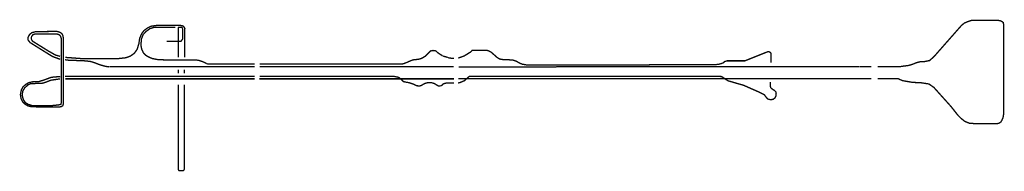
# Model space of a CAD drawing. Header units: metres. Extents: x 361 to 23678, y -425 to 3558.
# Tile 2 of 2: x 18591 to 23678, y 2774 to 3558. Entities that reach past the tile are written whole.
import ezdxf

# ---------------------------------------------------------------- set-up
doc = ezdxf.new("R2010")
doc.units = ezdxf.units.M
doc.linetypes.add('ACAD_ISO03W100', pattern=[30, 12, -18])
doc.layers.add('Tekenwerk', color=18, linetype='Continuous')

msp = doc.modelspace()

# ---------------------------------------------------------------- linework, layer by layer
at = {"color": 5, "linetype": 'ACAD_ISO03W100', "ltscale": 0.05, "const_width": 7, "flags": 128}
for points in [[(19444, 3512.9), (19444, 3512.9), (19444, 3512.9), (19444, 3512.9), (19437.7, 3523.5), (19437.7, 3523.5), (19437.7, 3523.5), (19430.9, 3527), (19430.9, 3527), (19430.9, 3527), (19418.2, 3528.7), (19302.7, 3529), (19268.8, 3524.2), (19249.3, 3514.1), (19232.8, 3501.6), (19221.2, 3485.7), (19210.5, 3461.6), (19206.8, 3435.4), (19197.8, 3405.2), (19183, 3384.4), (19163.2, 3370.2), (19140.2, 3361.4), (19095.9, 3356.5), (18915.7, 3356.5), (18852.9, 3361.3), (18837.6, 3362.2), (18826.7, 3363.7)], [(19444, 3512.9), (19443.5, 3441.8)], [(23024.4, 3252.9), (23129.6, 3252.9), (23152.2, 3243.1), (23202.8, 3234.2), (23250.4, 3231.7), (23288.6, 3225.8), (23313.9, 3208.4), (23403.5, 3108.7), (23437.6, 3065.3), (23453.8, 3048.7), (23474.2, 3032.4), (23499.1, 3022.2), (23536.9, 3020.5), (23641, 3020.5), (23651.9, 3023.3), (23660.9, 3029.4), (23665.2, 3036.8), (23671.6, 3050.6), (23674.9, 3070.2), (23674.9, 3531.3), (23673.4, 3543.3), (23666.8, 3547.8), (23658.1, 3552.3), (23646.8, 3554.7), (23509.6, 3554.7), (23491, 3548.7), (23471.5, 3540.3), (23456.9, 3528.3), (23316, 3368.2), (23292.3, 3346.8), (23265.5, 3341.4), (23241.7, 3340.2), (23223.3, 3335.5), (23203.7, 3327.2), (23182.3, 3321.2), (23154.3, 3317.7), (23135.7, 3314.6), (23024.6, 3314.6)], [(18799.7, 3353.3), (18761.1, 3367.4), (18740.2, 3380.1), (18644.3, 3440), (18634.3, 3452.9), (18633.6, 3465.5), (18642.2, 3482.2), (18653.1, 3490.8), (18670, 3495.4), (18710.8, 3496.7), (18782.9, 3497.7), (18798.6, 3493.1), (18809, 3486), (18814.1, 3475.4), (18816.6, 3460.2), (18816.6, 3123.4), (18813.1, 3113.4), (18805.9, 3108.4), (18792.2, 3106.6), (18652, 3107.8), (18633.3, 3112.5), (18616.8, 3122.4), (18606.7, 3132.3), (18597.6, 3150.6), (18594.3, 3170.4), (18599.5, 3195.8), (18608.1, 3211), (18622.3, 3223.8), (18639.2, 3233.1), (18657.4, 3236.8), (18676.7, 3237.2), (18690.5, 3238.4), (18714.8, 3245.8), (18754.1, 3260.3), (18799.9, 3264.3)], [(18799.3, 3368.8), (18776.6, 3374.9), (18740.1, 3395.4), (18657.8, 3446.5), (18652.2, 3454.6), (18650.2, 3464), (18652.8, 3471.8), (18659, 3480.3), (18667.9, 3483.5), (18687.2, 3484), (18784.5, 3484), (18796.4, 3479.5), (18801.8, 3472.5), (18805.5, 3460.5), (18805.5, 3136.9), (18805.3, 3128.9), (18804.8, 3122.8), (18803, 3120.4), (18791, 3117.4), (18758.8, 3114.1), (18712.2, 3114.1), (18655, 3114.2), (18634.2, 3120.4), (18619.9, 3129.6), (18609.9, 3144.1), (18603.4, 3167.1), (18606.7, 3189), (18616.6, 3205.7), (18634.2, 3221.6), (18646.5, 3226.9), (18673.1, 3228.3), (18695.2, 3228.3), (18712.6, 3230.5), (18725.6, 3235), (18737.8, 3239.8), (18751.2, 3244.9)], [(19350.2, 3447), (19390.7, 3446.4)], [(20717, 3397.6), (20711.8, 3395), (20702.7, 3385.5), (20687.7, 3370), (20667.5, 3357.9), (20650.5, 3353.3), (20623.7, 3350.3), (20611.3, 3346.1), (20594.5, 3338.4), (20572.7, 3330.1), (20551.7, 3328.4)], [(20776.5, 3370.4), (20803.5, 3362.9)], [(21864.4, 3325.7), (21825.3, 3323.8), (21211.7, 3323.8), (21187.4, 3328.2), (21171.3, 3334.9), (21157.8, 3343), (21139.4, 3349.3), (21121.9, 3350.6), (21096.3, 3351.1), (21084.6, 3352.4), (21070.7, 3354.7), (21057.7, 3362.8), (21025.8, 3391), (21017.7, 3394.6)], [(19052.7, 3314.1), (19032.7, 3317.2), (19002.4, 3325.7), (18977.6, 3335.8), (18954.5, 3342.6), (18924.5, 3345.5), (18842, 3348.8), (18825.5, 3351.1)], [(19581, 3328.5), (19571.7, 3328.3), (19562.9, 3329.2), (19558.1, 3330.5)], [(19804.7, 3328.6), (19581.2, 3328.6)], [(20551.7, 3328.4), (20551.7, 3328.4), (20534.1, 3328.9), (19830.3, 3328.9)], [(18825.1, 3265.2), (19804.3, 3265.2)], [(19830.1, 3264.7), (20526.8, 3264.7), (20548.6, 3260.2), (20562.9, 3249.3), (20572.9, 3238.5)], [(20855.9, 3230.8), (20866.4, 3233), (20876.6, 3237.8), (20889, 3242.9), (20914.7, 3265.8), (20927.2, 3264.6), (22198.2, 3264.7), (22217, 3264.3), (22250.4, 3242.4), (22302, 3227.3), (22330.9, 3219.2), (22416.3, 3181.4), (22438.2, 3170.1), (22446.8, 3158.5), (22456.1, 3148), (22467.8, 3145), (22483.1, 3145.7), (22493.6, 3153.6), (22498.8, 3165.2), (22499.6, 3175.3), (22498.1, 3184.7), (22491.7, 3191.4), (22483.5, 3196.7), (22475.2, 3202.6), (22471.1, 3206.8), (22469.6, 3215), (22469.3, 3236)], [(20572.4, 3239.1), (20572.4, 3239.1), (20572.4, 3239.1), (20572.9, 3238.5), (20585.2, 3235.4), (20601.9, 3232.6), (20616.8, 3227.5), (20628.4, 3223.6), (20640.8, 3216.8), (20645, 3216.2)], [(20698.7, 3232.3), (20717.7, 3232.5)], [(20763.6, 3215), (20769.7, 3217.5), (20774.3, 3220.9), (20778, 3225.7), (20788.7, 3229.5), (20801.1, 3230.8), (20816.7, 3231.1), (20835.2, 3231.4)]]:
    msp.add_lwpolyline(points, dxfattribs=at)
at = {"color": 1, "const_width": 7}
for points in [[(19557.7, 3330.9), (19541.6, 3338.9), (19529.7, 3343.2), (19516.3, 3347.5), (19499.6, 3350.4), (19335.7, 3350.4), (19302.5, 3352.2), (19275.5, 3357.3), (19255.5, 3365.9), (19239.9, 3375.7), (19229.1, 3388.1), (19221.2, 3406.2), (19217.3, 3423.9), (19219.3, 3456.9), (19228.9, 3481.7), (19245.3, 3498.6), (19264.4, 3512.1), (19288.1, 3519.4), (19309.5, 3519.4), (19395.2, 3519.4)], [(19410.2, 3510.9), (19411.4, 3518), (19428.4, 3518.6), (19433.5, 3510.3)], [(19410.2, 3510.9), (19410.4, 3443.9), (19410.7, 3434.7), (19410.7, 3363)], [(19433.5, 3510.3), (19432.5, 3470.1)], [(19390.7, 3446.4), (19423.9, 3445.6), (19432.2, 3458), (19432.5, 3470.1)], [(19442.9, 3363.5), (19443.5, 3441.8)], [(20775.6, 3371.3), (20769.9, 3375.1), (20766.2, 3377.2), (20762.4, 3379.5), (20759.3, 3381.9), (20754.6, 3384.8), (20748, 3389.9), (20742.8, 3395.1), (20737.4, 3398.7), (20731.3, 3398.6), (20726.5, 3398.8), (20722.7, 3398.7), (20717.3, 3397.5)], [(20835.2, 3358.4), (20823.5, 3358.4), (20818.8, 3359.2), (20812.1, 3360.3), (20804.4, 3361.4)], [(21017.8, 3395.2), (21007.1, 3399.4), (20929, 3399.5), (20922.4, 3392.3), (20888, 3370.8), (20857, 3359.7)], [(19804.1, 3314.8), (19053.9, 3314.8)], [(20833.7, 3314.6), (19830.7, 3314.6)], [(21363.4, 3314.1), (20858.4, 3314.1)], [(22928, 3314.8), (21363.1, 3314.8)], [(19411, 3299.7), (19411, 3280.4)], [(19441.2, 3280.4), (19441.2, 3299.9)], [(20856.5, 3252.9), (21364, 3252.9)], [(21361.9, 3253.6), (22926, 3253.6)], [(18751.3, 3245), (18767, 3247.4), (18792.6, 3251.2), (18798.6, 3251.2)], [(18826.1, 3252.3), (19805.1, 3252.3)], [(19409.8, 2783.5), (19409.8, 3221.4)], [(19442.1, 2783.5), (19442.1, 3221.4)], [(19829.7, 3252.3), (20835.7, 3252.3)], [(20645.4, 3216.2), (20658.3, 3215.7), (20668.2, 3219.1), (20677.6, 3225.3), (20685, 3228.4), (20690.2, 3230.1), (20698.7, 3232.3)], [(20717.7, 3232.5), (20727.6, 3230), (20737.2, 3226.2), (20742.2, 3222.3), (20744.8, 3221), (20748, 3218.9), (20752.6, 3216.5), (20756.9, 3214.7), (20763.2, 3214.9)], [(19409.8, 2783.5), (19414.1, 2777.7), (19436.5, 2778), (19442.1, 2783.5)]]:
    msp.add_lwpolyline(points, dxfattribs=at)
at = {"color": 1, "ltscale": 0.05, "const_width": 7}
for points in [[(22991.5, 3314.8), (22928.6, 3314.8)], [(22926.4, 3253.1), (22991.2, 3253.1)]]:
    msp.add_lwpolyline(points, dxfattribs=at)
at = {"layer": 'Tekenwerk', "color": 5, "linetype": 'ACAD_ISO03W100', "ltscale": 0.05, "const_width": 7, "flags": 128}
msp.add_lwpolyline([(22472.5, 3336.2), (22472.5, 3382.2), (22471.8, 3386.1), (22467.6, 3389.9), (22462.9, 3392.2), (22455.9, 3392.3), (22445.5, 3388.3), (22344, 3347.7), (22337.8, 3345.4), (22330.8, 3345.4), (22246.7, 3345.4), (22233.9, 3341.9), (22228.5, 3336.5), (22223.4, 3334.2), (22218, 3331.9), (22203.5, 3327.8), (22187.7, 3325.9), (21862.4, 3325.9)], dxfattribs=at)

doc.saveas('drawing.dxf')
